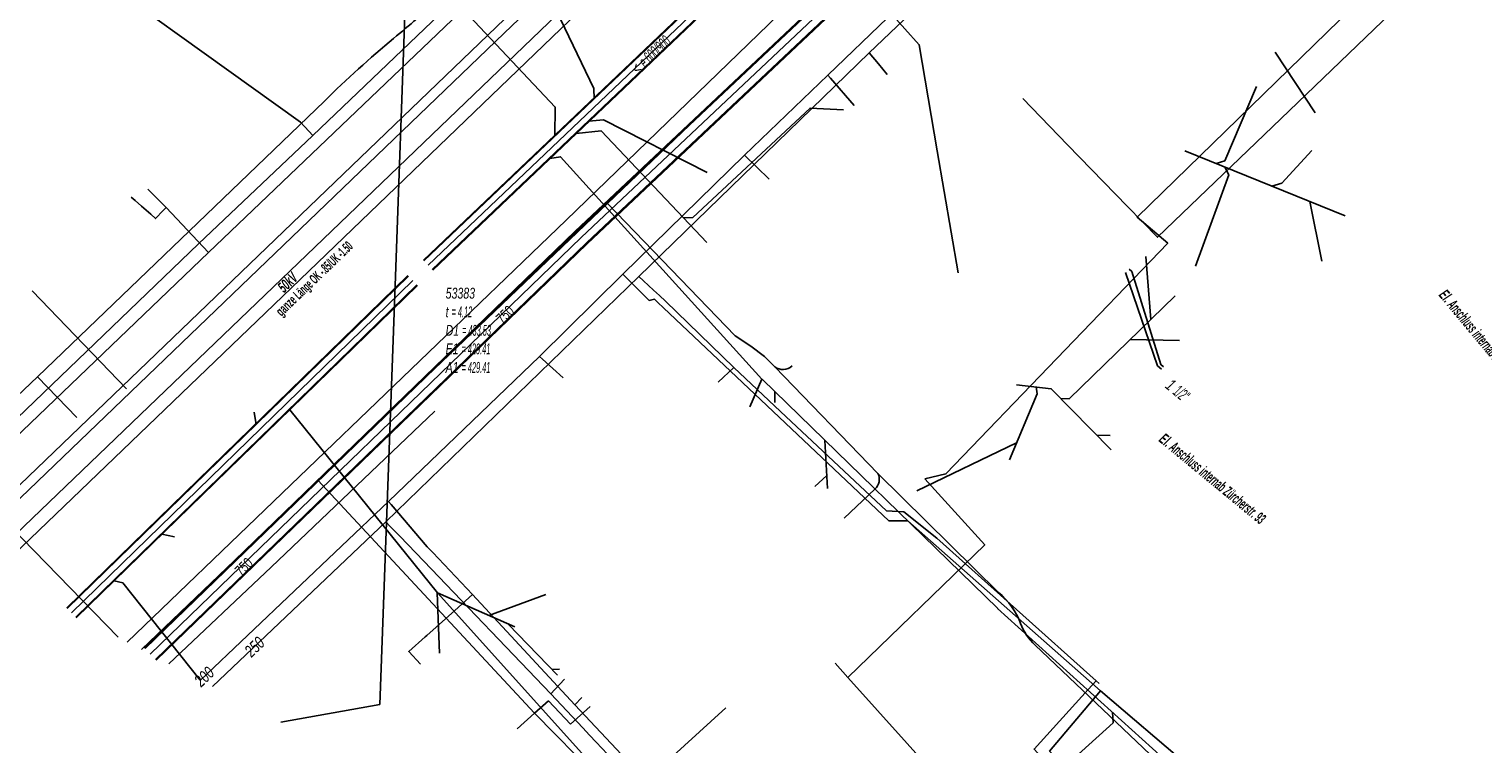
# Model space of a CAD drawing. Header units: metres. Extents: x 2695563 to 2696938, y 1260544 to 1262032.
# Tile 12 of 256: x 2695631 to 2695698, y 1260920 to 1260953. Entities that reach past the tile are written whole.
import ezdxf

# ---------------------------------------------------------------- set-up
doc = ezdxf.new("R2010")
doc.units = ezdxf.units.M
doc.linetypes.add('AUSGEZOGEN', pattern=[0])
for name, color, linetype in [('AW_LK_ Haltung Text', 7, 'AUSGEZOGEN'), ('AW_LK_Haltung', 24, 'AUSGEZOGEN'), ('AW_LK_Normschacht Text', 24, 'AUSGEZOGEN'), ('EW_Hoehenpunkt_Text', 7, 'AUSGEZOGEN'), ('EW_LK_Bauwerk_FL_Linie_Punkt', 1, 'AUSGEZOGEN'), ('EW_LK_Freitext_Text', 1, 'AUSGEZOGEN'), ('EW_LK_Trasseabs', 1, 'AUSGEZOGEN'), ('EW_LK_Trasseabs_Text', 1, 'AUSGEZOGEN'), ('EW_LK_Trasserand', 1, 'AUSGEZOGEN'), ('FM_LK_SW_TRASSEKANTE', 94, 'AUSGEZOGEN'), ('FM_LK_SW_TRASSEKANTE_TEXT', 94, 'AUSGEZOGEN'), ('GA_LK_Leitung', 32, 'AUSGEZOGEN'), ('GA_LK_Leitung_Text', 32, 'AUSGEZOGEN'), ('TV_LK_LEITUNG', 92, 'AUSGEZOGEN'), ('WA_LK_Leitung', 171, 'AUSGEZOGEN'), ('WA_LK_Leitung_Text', 171, 'AUSGEZOGEN')]:
    doc.layers.add(name, color=color, linetype=linetype)
doc.styles.add('ARIAL', font='arial.ttf')
doc.styles.add('ARIALNARROW', font='ARIALN.TTF')
pattern_1 = [(0, (2708005, 1273150), (6075, 6075), [6075, -6075]), (90, (2708005, 1273150), (-6075, 6075), [6075, -6075])]

# ---------------------------------------------------------------- blocks, each defined once
blk = doc.blocks.new('COMPLEXOBJECT_1777')
at = {"layer": 'EW_LK_Trasserand', "color": 1, "linetype": 'AUSGEZOGEN', "transparency": 33554687}
for p, q in [((5688.793, 10970.397), (5693.656, 10965.056)), ((5694.795, 10963.822), (5695.252, 10963.307)), ((5696.314, 10962.065), (5727.019, 10924.352)), ((5727.507, 10924.448), (5696.665, 10962.343)), ((5727.113, 10924.139), (5727.62, 10924.232))]:
    blk.add_line(p, q, dxfattribs=at)
blk.add_lwpolyline([(5693.957, 10965.36), (5689.116, 10970.69), (5688.793, 10970.397)], dxfattribs=at)
for centre, radius, start, end in [((5555.859, 10838.682), 187.399, 41.29076, 42.53029), ((5651.197, 10924.723), 58.562, 41.88593, 43.52899), ((5650.8, 10924.222), 59.191, 39.74191, 41.32378), ((5726.454, 10923.975), 0.679, 13.94316, 33.68197), ((5727.095, 10924.095), 0.543, 14.64388, 40.58859)]:
    blk.add_arc(centre, radius, start, end, dxfattribs=at)
blk = doc.blocks.new('COMPLEXOBJECT_2303')
at = {"layer": 'EW_LK_Trasseabs', "color": 1, "linetype": 'AUSGEZOGEN', "transparency": 33554687}
blk.add_line((5630.045, 10937.158), (5643.399, 10949.97), dxfattribs=at)
for centre, radius, start, end in [((5561.321, 11055.472), 133.414, 309.74284, 310.95213), ((5678.898, 10914.03), 50.516, 129.718, 134.64661)]:
    blk.add_arc(centre, radius, start, end, dxfattribs=at)
blk = doc.blocks.new('COMPLEXOBJECT_2340')
at = {"layer": 'EW_LK_Trasseabs', "color": 1, "linetype": 'AUSGEZOGEN', "transparency": 33554687}
blk.add_line((5661.877, 10912.697), (5653.167, 10921.527), dxfattribs=at)
blk.add_arc((5658.451, 10909.343), 4.795, 17.45888, 44.39825, dxfattribs=at)
blk = doc.blocks.new('COMPLEXOBJECT_2428')
at = {"layer": 'EW_LK_Trasseabs', "color": 1, "linetype": 'AUSGEZOGEN', "transparency": 33554687}
blk.add_line((5667.579, 10930.589), (5669.009, 10931.935), dxfattribs=at)
blk.add_arc((5668.58, 10932.396), 0.63, 312.91345, 25.63994, dxfattribs=at)
blk = doc.blocks.new('COMPLEXOBJECT_2521')
at = {"layer": 'EW_LK_Trasseabs', "color": 1, "linetype": 'AUSGEZOGEN', "transparency": 33554687}
blk.add_line((5674.761, 10927.135), (5669.148, 10932.669), dxfattribs=at)
blk.add_lwpolyline([(5687.308, 10914.259), (5682.124, 10919.3), (5676.455, 10924.69)], dxfattribs=at)
for centre, radius, start, end in [((5672.482, 10924.433), 3.535, 20.95112, 49.85241), ((5678.324, 10926.665), 2.719, 200.85447, 226.57817), ((5685.724, 10912.281), 2.534, 359.10229, 51.31636), ((5690.506, 10912.134), 2.25, 177.26685, 223.00166)]:
    blk.add_arc(centre, radius, start, end, dxfattribs=at)
blk = doc.blocks.new('COMPLEXOBJECT_2759')
at = {"layer": 'FM_LK_SW_TRASSEKANTE', "color": 94, "linetype": 'AUSGEZOGEN', "transparency": 33554687}
blk.add_lwpolyline([(5694.983, 10957.268), (5701.705, 10948.753), (5719.127, 10927.599), (5711.754, 10937.139), (5706.281, 10932.581)], dxfattribs=at)
blk.add_arc((5694.023, 10956.579), 1.182, 300.33142, 35.6852, dxfattribs=at)

msp = doc.modelspace()

# ---------------------------------------------------------------- hatches: boundary and pattern name
at = {"layer": 'EW_LK_Trasserand', "lineweight": 18, "transparency": 33554687}
h = msp.add_hatch(dxfattribs=at)
h.set_pattern_fill('MUSTER', color=1, scale=6075, style=0, pattern_type=2)
h.set_pattern_definition(pattern_1)
h.paths.add_polyline_path([(2695627.017, 1260928.916), (2695627.458, 1260928.685), (2695652.723, 1260952.938), (2695674.605, 1260973.827), (2695675.674, 1260975.554), (2695678.54, 1260978.293), (2695678.173, 1260978.678), (2695675.274, 1260975.921), (2695674.204, 1260974.153), (2695652.367, 1260953.24)], flags=0)
h = msp.add_hatch(dxfattribs=at)
h.set_pattern_fill('MUSTER', color=1, scale=6075, style=0, pattern_type=2)
h.set_pattern_definition(pattern_1)
h.paths.add_polyline_path([(2695628.45, 1260928.167), (2695629.028, 1260927.865), (2695641.632, 1260939.944), (2695671.129, 1260968.308), (2695670.733, 1260968.733), (2695641.204, 1260940.39)], flags=0)

# ---------------------------------------------------------------- linework, layer by layer
at = {"layer": 'AW_LK_Haltung', "linetype": 'AUSGEZOGEN', "transparency": 33554687}
for p, q in [((2695681.887, 1260973.696), (2695648.972, 1260942.383)), ((2695681.901, 1260973.681), (2695648.986, 1260942.368)), ((2695681.915, 1260973.667), (2695649, 1260942.354)), ((2695682.301, 1260973.261), (2695649.386, 1260941.948)), ((2695682.315, 1260973.247), (2695649.4, 1260941.934)), ((2695682.329, 1260973.232), (2695649.414, 1260941.919)), ((2695648.253, 1260941.669), (2695632.38, 1260926.226)), ((2695648.267, 1260941.654), (2695632.394, 1260926.212)), ((2695648.281, 1260941.639), (2695632.409, 1260926.197)), ((2695648.671, 1260941.239), (2695632.799, 1260925.796)), ((2695648.685, 1260941.224), (2695632.813, 1260925.782)), ((2695648.699, 1260941.209), (2695632.827, 1260925.767))]:
    msp.add_line(p, q, dxfattribs=at)
at = {"layer": 'AW_LK_Haltung', "color": 255, "transparency": 33554687}
for p, q in [((2695682.108, 1260973.464), (2695649.193, 1260942.151)), ((2695648.476, 1260941.439), (2695632.604, 1260925.997))]:
    msp.add_line(p, q, dxfattribs=at)
at = {"layer": 'AW_LK_Haltung', "color": 24, "linetype": 'AUSGEZOGEN', "transparency": 33554687}
for p, q in [((2695690.461, 1260949.235), (2695688.598, 1260952.059)), ((2695691.856, 1260944.443), (2695684.384, 1260947.471)), ((2695690.758, 1260942.336), (2695690.21, 1260945.11)), ((2695682.574, 1260942.557), (2695682.812, 1260939.629)), ((2695684.147, 1260938.655), (2695681.845, 1260938.693)), ((2695664.15, 1260935.574), (2695664.719, 1260936.858)), ((2695675.694, 1260926.19), (2695664.725, 1260936.853)), ((2695665.325, 1260935.776), (2695665.322, 1260936.272)), ((2695641.108, 1260935.325), (2695641.191, 1260934.75)), ((2695649.621, 1260926.925), (2695642.756, 1260935.435)), ((2695667.768, 1260931.78), (2695667.648, 1260934.011)), ((2695671.929, 1260931.674), (2695676.563, 1260933.89)), ((2695680.925, 1260934.24), (2695680.296, 1260934.252)), ((2695667.186, 1260931.867), (2695667.733, 1260932.383)), ((2695637.399, 1260929.529), (2695636.807, 1260929.648)), ((2695649.728, 1260924.121), (2695649.62, 1260926.926)), ((2695664.879, 1260910.035), (2695649.621, 1260926.925)), ((2695653.22, 1260925.34), (2695649.629, 1260926.925)), ((2695654.675, 1260926.848), (2695652.023, 1260925.868)), ((2695689.009, 1260914.182), (2695675.679, 1260926.196)), ((2695655.216, 1260923.092), (2695652.918, 1260925.473)), ((2695655.296, 1260923.377), (2695654.962, 1260923.355))]:
    msp.add_line(p, q, dxfattribs=at)
for points in [[(2695654.393, 1260955.603), (2695656.899, 1260950.363), (2695656.909, 1260949.885)], [(2695649.59, 1260955.356), (2695655.107, 1260949.503), (2695655.086, 1260948.166)], [(2695687.72, 1260950.455), (2695686.252, 1260947.006), (2695685.845, 1260946.879)], [(2695668.513, 1260949.372), (2695666.961, 1260949.453), (2695661.506, 1260944.374), (2695661.069, 1260944.358)], [(2695662.18, 1260946.469), (2695657.354, 1260948.904), (2695656.662, 1260948.841)], [(2695662.159, 1260943.208), (2695657.242, 1260948.396), (2695656.073, 1260948.282)], [(2695690.303, 1260947.492), (2695688.896, 1260945.962), (2695688.431, 1260945.831)], [(2695664.717, 1260936.853), (2695655.356, 1260947.191), (2695654.858, 1260947.108)], [(2695684.888, 1260942.104), (2695686.438, 1260946.357), (2695686.255, 1260946.713)], [(2695683.937, 1260940.725), (2695679.007, 1260935.944), (2695678.627, 1260935.951)], [(2695680.97, 1260933.567), (2695678.174, 1260936.412), (2695676.563, 1260936.598)], [(2695676.233, 1260933.109), (2695677.527, 1260936.173), (2695677.474, 1260936.493)], [(2695638.592, 1260922.868), (2695634.993, 1260927.388), (2695634.584, 1260927.487)], [(2695663.045, 1260921.58), (2695658.494, 1260917.442), (2695658.173, 1260917.459)], [(2695676.04, 1260916.338), (2695681.055, 1260920.886), (2695681.026, 1260921.377)]]:
    msp.add_lwpolyline(points, dxfattribs=at)
at = {"layer": 'EW_LK_Bauwerk_FL_Linie_Punkt', "color": 1, "linetype": 'AUSGEZOGEN', "transparency": 33554687}
for p in [(2695647.66, 1260941.211), (2695642.342, 1260920.908)]:
    msp.add_line(p, (2695646.949, 1260921.736), dxfattribs=at)
at = {"layer": 'EW_LK_Trasseabs', "color": 1, "linetype": 'AUSGEZOGEN', "transparency": 33554687}
for p, q in [((2695648.335, 1260960.215), (2695647.66, 1260941.211)), ((2695657.529, 1260945.029), (2695670.107, 1260957.028)), ((2695646.331, 1260934.321), (2695657.529, 1260945.029)), ((2695635.165, 1260936.41), (2695630.771, 1260940.958)), ((2695664.845, 1260937.913), (2695664.2, 1260938.383)), ((2695665.317, 1260937.425), (2695664.845, 1260937.913)), ((2695670.118, 1260932.479), (2695665.317, 1260937.425)), ((2695624.151, 1260930.414), (2695631.015, 1260936.968)), ((2695632.848, 1260935.073), (2695631.015, 1260936.968)), ((2695644.069, 1260932.158), (2695646.331, 1260934.321)), ((2695641.25, 1260929.454), (2695644.069, 1260932.158)), ((2695654.137, 1260921.337), (2695644.069, 1260932.158)), ((2695635.867, 1260924.291), (2695641.25, 1260929.454)), ((2695654.137, 1260921.337), (2695654.792, 1260921.904)), ((2695654.792, 1260921.904), (2695655.816, 1260920.82)), ((2695653.342, 1260920.6), (2695654.137, 1260921.337)), ((2695655.816, 1260920.82), (2695656.736, 1260921.646))]:
    msp.add_line(p, q, dxfattribs=at)
for points in [[(2695664.2, 1260938.383), (2695663.474, 1260938.866), (2695657.529, 1260945.029)], [(2695637.137, 1260923.627), (2695641.89, 1260928.124), (2695649.5, 1260935.372)]]:
    msp.add_lwpolyline(points, dxfattribs=at)
msp.add_arc((2695665.691, 1260937.948), 0.643, 234.40824, 312.39119, dxfattribs=at)
at = {"layer": 'EW_LK_Trasserand', "color": 1, "linetype": 'AUSGEZOGEN', "transparency": 33554687}
msp.add_line((2695629.028, 1260927.865), (2695641.632, 1260939.944), dxfattribs=at)
for points in [[(2695678.173, 1260978.678), (2695675.274, 1260975.921), (2695674.204, 1260974.153), (2695652.367, 1260953.24), (2695627.017, 1260928.916)], [(2695627.458, 1260928.685), (2695652.723, 1260952.938), (2695674.605, 1260973.827), (2695675.674, 1260975.554), (2695678.54, 1260978.293), (2695678.173, 1260978.678)], [(2695641.632, 1260939.944), (2695671.129, 1260968.308), (2695670.733, 1260968.733), (2695641.204, 1260940.39), (2695628.45, 1260928.167)]]:
    msp.add_lwpolyline(points, dxfattribs=at)
at = {"layer": 'FM_LK_SW_TRASSEKANTE', "linetype": 'AUSGEZOGEN', "transparency": 33554687}
for p, q in [((2695656.035, 1260943.731), (2695687.825, 1260973.673)), ((2695656.052, 1260943.712), (2695687.843, 1260973.654)), ((2695656.07, 1260943.694), (2695687.86, 1260973.636)), ((2695656.552, 1260943.188), (2695688.332, 1260973.12)), ((2695656.57, 1260943.17), (2695688.349, 1260973.102)), ((2695656.587, 1260943.151), (2695688.367, 1260973.083)), ((2695635.989, 1260924.37), (2695656.035, 1260943.731)), ((2695636.007, 1260924.352), (2695656.052, 1260943.712)), ((2695636.025, 1260924.334), (2695656.07, 1260943.694)), ((2695636.51, 1260923.831), (2695656.552, 1260943.188)), ((2695636.528, 1260923.812), (2695656.57, 1260943.17)), ((2695636.546, 1260923.794), (2695656.587, 1260943.151))]:
    msp.add_line(p, q, dxfattribs=at)
at = {"layer": 'FM_LK_SW_TRASSEKANTE', "color": 255, "transparency": 33554687}
for p, q in [((2695656.311, 1260943.441), (2695688.096, 1260973.378)), ((2695636.267, 1260924.082), (2695656.311, 1260943.441))]:
    msp.add_line(p, q, dxfattribs=at)
at = {"layer": 'FM_LK_SW_TRASSEKANTE', "color": 94, "linetype": 'AUSGEZOGEN', "transparency": 33554687}
for points in [[(2695635.199, 1260924.64), (2695655.608, 1260944.244), (2695668.325, 1260956.547)], [(2695668.325, 1260956.547), (2695671.368, 1260953.146), (2695672.035, 1260952.401), (2695672.878, 1260947.472), (2695673.849, 1260941.793)], [(2695676.849, 1260949.905), (2695678.941, 1260947.755), (2695681.731, 1260944.889), (2695683.126, 1260943.455), (2695688.47, 1260948.589), (2695695.563, 1260955.403)], [(2695615.097, 1260935.145), (2695618.117, 1260935.157), (2695624.717, 1260935.185), (2695634.778, 1260924.861)]]:
    msp.add_lwpolyline(points, dxfattribs=at)
at = {"layer": 'GA_LK_Leitung', "color": 32, "linetype": 'AUSGEZOGEN', "transparency": 33554687}
msp.add_line((2695662.678, 1260936.711), (2695663.413, 1260937.392), dxfattribs=at)
for points in [[(2695624.857, 1260930.044), (2695638.513, 1260943.153), (2695643.828, 1260948.178), (2695652.844, 1260956.789), (2695653.837, 1260956.792), (2695657.908, 1260960.742), (2695658.411, 1260961.203), (2695658.481, 1260962.195), (2695677.389, 1260980.134)], [(2695639.17, 1260922.565), (2695647.218, 1260930.227), (2695658.991, 1260941.628), (2695669.701, 1260952.031), (2695673.897, 1260956.026), (2695686.421, 1260968.012)], [(2695643.828, 1260948.178), (2695643.637, 1260948.383), (2695643.25, 1260948.8), (2695630.957, 1260957.623), (2695621.271, 1260965.31)], [(2695669.701, 1260952.031), (2695670.136, 1260951.514), (2695670.552, 1260951.02)], [(2695658.991, 1260941.628), (2695659.212, 1260941.425), (2695659.675, 1260940.998), (2695659.948, 1260940.748), (2695660.228, 1260940.477), (2695663.413, 1260937.392), (2695665.585, 1260935.356), (2695670.515, 1260930.734), (2695671.314, 1260930.69), (2695672.861, 1260929.473), (2695680.263, 1260922.838), (2695680.412, 1260922.705)], [(2695683.304, 1260937.327), (2695683.119, 1260937.48), (2695681.638, 1260941.808)], [(2695647.218, 1260930.227), (2695647.427, 1260930.012), (2695647.869, 1260929.555), (2695648.993, 1260928.396)], [(2695648.993, 1260928.396), (2695654.895, 1260922.227), (2695656.39, 1260920.644), (2695656.699, 1260920.317), (2695657.008, 1260919.99), (2695657.542, 1260919.425)], [(2695654.895, 1260922.227), (2695655.093, 1260922.438), (2695655.534, 1260922.909)], [(2695680.263, 1260922.838), (2695679.891, 1260922.429), (2695677.382, 1260919.664), (2695678.897, 1260917.996)]]:
    msp.add_lwpolyline(points, dxfattribs=at)
at = {"layer": 'TV_LK_LEITUNG', "color": 92, "linetype": 'AUSGEZOGEN', "transparency": 33554687}
for p, q in [((2695668.721, 1260922.997), (2695668.125, 1260923.659)), ((2695675.791, 1260915.145), (2695668.721, 1260922.997))]:
    msp.add_line(p, q, dxfattribs=at)
for points in [[(2695672.299, 1260932.221), (2695673.281, 1260932.449), (2695683.597, 1260943.172), (2695682.172, 1260944.393), (2695694.524, 1260956.406), (2695693.506, 1260957.695)], [(2695668.721, 1260922.997), (2695675.088, 1260929.155), (2695672.299, 1260932.221)]]:
    msp.add_lwpolyline(points, dxfattribs=at)
at = {"layer": 'WA_LK_Leitung', "color": 7, "linetype": 'AUSGEZOGEN', "transparency": 33554687}
for p, q in [((2695663.915, 1260947.274), (2695665.056, 1260946.149)), ((2695656.009, 1260921.717), (2695656.34, 1260922.062))]:
    msp.add_line(p, q, dxfattribs=at)
for points in [[(2695625.41, 1260929.756), (2695638.972, 1260942.742), (2695653.05, 1260956.196), (2695654.097, 1260956.244), (2695657.854, 1260959.961), (2695659.009, 1260960.991), (2695659.149, 1260962.013), (2695672.89, 1260975.041), (2695673.521, 1260975.64), (2695678.269, 1260980.104)], [(2695686.35, 1260968.861), (2695685.738, 1260968.271), (2695685.241, 1260967.793), (2695673.334, 1260956.324), (2695667.789, 1260950.986), (2695663.915, 1260947.274), (2695658.242, 1260941.742), (2695654.38, 1260937.91), (2695647.348, 1260931.174), (2695638.599, 1260922.864)], [(2695667.789, 1260950.986), (2695667.912, 1260950.844), (2695669.004, 1260949.579)], [(2695638.972, 1260942.742), (2695637.006, 1260944.828), (2695636.154, 1260945.692)], [(2695637.006, 1260944.828), (2695636.875, 1260944.694), (2695636.514, 1260944.322), (2695636.289, 1260944.52), (2695635.857, 1260944.9), (2695635.568, 1260945.154), (2695635.384, 1260945.316)], [(2695683.393, 1260937.435), (2695683.277, 1260937.531), (2695681.921, 1260941.854), (2695681.799, 1260941.973)], [(2695658.242, 1260941.742), (2695658.375, 1260941.61), (2695659.48, 1260940.515), (2695659.718, 1260940.571), (2695659.871, 1260940.427)], [(2695659.871, 1260940.427), (2695660.14, 1260940.172), (2695670.617, 1260930.273), (2695671.501, 1260930.271), (2695680.471, 1260922.372), (2695688.693, 1260915.362), (2695688.96, 1260915.104)], [(2695654.38, 1260937.91), (2695654.519, 1260937.784), (2695655.474, 1260936.914)], [(2695647.348, 1260931.174), (2695647.47, 1260931.031), (2695649.154, 1260929.061)], [(2695649.154, 1260929.061), (2695649.409, 1260928.793), (2695651.26, 1260926.842), (2695656.009, 1260921.717), (2695667.344, 1260909.668)], [(2695651.26, 1260926.842), (2695650.435, 1260926.108), (2695649.131, 1260924.949), (2695649.056, 1260924.882), (2695648.292, 1260924.203), (2695648.83, 1260923.611)], [(2695680.471, 1260922.372), (2695678.099, 1260919.561), (2695679.258, 1260918.328)]]:
    msp.add_lwpolyline(points, dxfattribs=at)

# ---------------------------------------------------------------- block references
at = {"layer": 'EW_LK_Trasseabs', "color": 1, "linetype": 'AUSGEZOGEN', "lineweight": -3, "transparency": 33554687}
for name in ['COMPLEXOBJECT_2303', 'COMPLEXOBJECT_2428', 'COMPLEXOBJECT_2521', 'COMPLEXOBJECT_2340']:
    msp.add_blockref(name, (2690000.97, 1249999.81), dxfattribs=at)
at = {"layer": 'EW_LK_Trasserand', "color": 1, "linetype": 'AUSGEZOGEN', "lineweight": -3, "transparency": 33554687}
msp.add_blockref('COMPLEXOBJECT_1777', (2690000.97, 1249999.81), dxfattribs=at)
at = {"layer": 'FM_LK_SW_TRASSEKANTE', "color": 94, "linetype": 'AUSGEZOGEN', "lineweight": -3, "transparency": 33554687}
msp.add_blockref('COMPLEXOBJECT_2759', (2690000.97, 1249999.81), dxfattribs=at)

# ---------------------------------------------------------------- texts
at = {"layer": 'AW_LK_ Haltung Text', "color": 24, "transparency": 33554687, "insert": (2695659.565, 1260951.926), "char_height": 0.55705, "width": 3.10064, "attachment_point": 5, "rotation": 43.1874, "style": 'ARIAL'}
msp.add_mtext('\\A1;{\\fArial|i1|b0;\\H0.557054;\\W0.700000;\\C24;< \\W0.490000;e 600/900}\\P', dxfattribs=at)
at = {"layer": 'AW_LK_Normschacht Text', "color": 24, "transparency": 33554687, "insert": (2695650.008, 1260941.106), "char_height": 0.50641, "width": 2.83861, "attachment_point": 1, "line_spacing_factor": 1.024096, "style": 'ARIAL'}
msp.add_mtext('\\A1;{\\fArial|i1|b0;\\H0.506413;\\W0.694636;\\C24;53383}\\P{\\fArial|i1|b0;\\H0.505000;\\W0.694636;\\C24;t \\W0.486245;= 4.12}\\P{\\fArial|i1|b0;\\H0.505000;\\W0.694636;\\C24;D1 \\W0.486245;= 433.53}\\P{\\fArial|i1|b0;\\H0.505000;\\W0.694636;\\C24;E1 \\W0.486245;= 429.41}\\P{\\fArial|i1|b0;\\H0.505000;\\W0.694636;\\C24;A1 \\W0.486245;= 429.41}\\P', dxfattribs=at)
at = {"layer": 'EW_Hoehenpunkt_Text', "color": 1, "transparency": 33554687, "insert": (2695643.734, 1260941.693), "char_height": 0.45675, "width": 5.32134, "attachment_point": 2, "rotation": 43.8399, "style": 'ARIALNARROW'}
msp.add_mtext('\\A1;{\\fArial Narrow|i0|b1;\\H0.456750;\\W0.700000;\\C1;ganze \\W0.490000;Länge OK -.85/UK -1.50}\\P', dxfattribs=at)
at = {"layer": 'EW_LK_Freitext_Text', "color": 1, "transparency": 33554687, "char_height": 0.5075, "width": 7.39724, "style": 'ARIALNARROW'}
for insert, attachment_point, rotation in [((2695698.337, 1260938.557), 5, 309.8583), ((2695683.142, 1260933.985), 7, 320.4927)]:
    msp.add_mtext('\\A1;{\\fArial Narrow|i1|b1;\\H0.507500;\\W0.700000;\\C1;El. \\W0.490000;Anschluss internab Zürcherstr. 93}\\P', dxfattribs=dict(at, insert=insert, attachment_point=attachment_point, rotation=rotation))
at = {"layer": 'EW_LK_Trasseabs_Text', "color": 1, "transparency": 33554687, "insert": (2695642.659, 1260941.352), "char_height": 0.5075, "width": 1.1278, "attachment_point": 5, "rotation": 43.8507, "style": 'ARIALNARROW'}
msp.add_mtext('\\A1;{\\fArial Narrow|i1|b1;\\H0.507500;\\W0.700000;\\C1;50kV}\\P', dxfattribs=at)
at = {"layer": 'FM_LK_SW_TRASSEKANTE_TEXT', "color": 94, "transparency": 33554687, "char_height": 0.50638, "width": 1.28184, "attachment_point": 5, "style": 'ARIAL'}
for insert, rotation in [((2695652.725, 1260939.81), 43.4511), ((2695640.574, 1260928.087), 43.8993)]:
    msp.add_mtext('\\W0.70; 750 ', dxfattribs=dict(at, insert=insert, rotation=rotation))
at = {"layer": 'GA_LK_Leitung_Text', "color": 32, "transparency": 33554687, "char_height": 0.55825, "attachment_point": 5, "style": 'ARIAL'}
for s, insert, width, rotation in [('\\A1;{\\fArial|i1|b0;\\H0.558250;\\W0.700000;\\C32;1 \\W0.490000;1/2"}\\P', (2695684.052, 1260936.336), 1.60079, 320.5188), ('\\A1;{\\fArial|i1|b0;\\H0.558250;\\W0.700000;\\C32;250}\\P', (2695641.12, 1260924.414), 1.11429, 43.5915)]:
    msp.add_mtext(s, dxfattribs=dict(at, insert=insert, width=width, rotation=rotation))
at = {"layer": 'WA_LK_Leitung_Text', "color": 7, "transparency": 33554687, "insert": (2695638.779, 1260923.027), "char_height": 0.55426, "width": 1.10633, "attachment_point": 5, "rotation": 43.5276, "style": 'ARIAL'}
msp.add_mtext('\\A1;{\\fArial|i1|b0;\\H0.554263;\\W0.700000;\\C7;200}\\P', dxfattribs=at)

doc.saveas('drawing.dxf')
